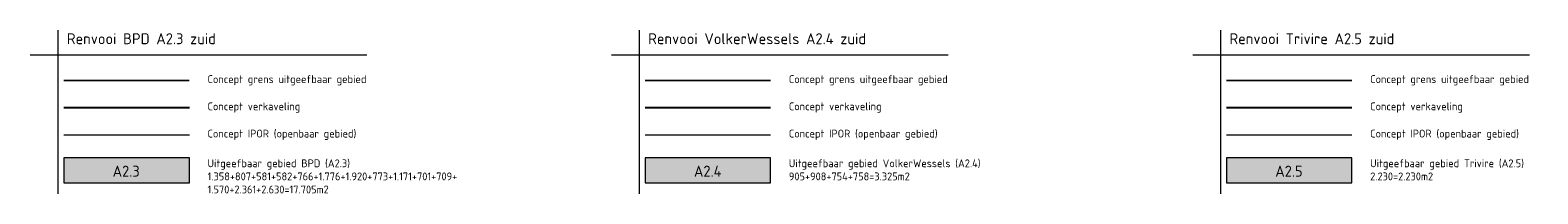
# Model space of a CAD drawing. Header units: metres. Extents: x 104077 to 107207, y 427465 to 428236.
# Tile 7 of 7: x 106727 to 107207, y 427512 to 427564. Entities that reach past the tile are written whole.
import ezdxf

# ---------------------------------------------------------------- set-up
doc = ezdxf.new("R2010")
doc.units = ezdxf.units.M
for name, color, linetype, lineweight in [('_BPD_uitgifte hatch zuid', 50, 'Continuous', 0), ('_SteMar_uitgifte noord', 170, 'Continuous', 30), ('_VOLKER WESSELS_uitgifte hatch noord', 61, 'Continuous', 0), ('N-WE-VH-VERHARDING-G', 252, 'Continuous', 18), ('X-XX-AL-LEGENDA-G', 7, 'Continuous', 18), ('X-XX-AL-LEGENDA-T25', 7, 'Continuous', 18), ('X-XX-AL-LEGENDA-T35', 7, 'Continuous', 35)]:
    doc.layers.add(name, color=color, linetype=linetype, lineweight=lineweight)
doc.layers.add('_GEMEENTE_kavels grijs 2.1 zuid', color=8, linetype='KG-KADASTRAAL')
doc.layers.add('_TRIVIRE_uitgfite hatch noord', color=7, linetype='Continuous', lineweight=0, true_color=0xe3bb5f)
doc.styles.add('NLCS-ISO-M1000-T35', font='NLCS-ISO.ttf', dxfattribs={"height": 3.5})
doc.styles.add('NLCS-ISO-M500-T25', font='NLCS-ISO.ttf', dxfattribs={"height": 1.25})
doc.linetypes.add('KG-KADASTRAAL', pattern='A,5.5,-2,["K",Standard,S=1.8,R=0,X=0,Y=-0.9],-2,5.5,-2,[5,NLCS.SHX,S=0.75,R=0,X=0,Y=0],-2', length=19)

msp = doc.modelspace()

# ---------------------------------------------------------------- hatches: boundary and pattern name
at = {"layer": '_BPD_uitgifte hatch zuid'}
h = msp.add_hatch(color=256, dxfattribs=at)
h.dxf.hatch_style = 1
h.paths.add_polyline_path([(106737.818, 427523.743), (106737.818, 427515.743), (106777.818, 427515.743), (106777.818, 427523.743)])
at = {"layer": '_TRIVIRE_uitgfite hatch noord', "transparency": 33554687}
h = msp.add_hatch(color=256, dxfattribs=at)
h.dxf.hatch_style = 1
h.paths.add_polyline_path([(107108.01, 427523.743), (107108.01, 427515.743), (107148.01, 427515.743), (107148.01, 427523.743)])
at = {"layer": '_VOLKER WESSELS_uitgifte hatch noord'}
h = msp.add_hatch(color=256, dxfattribs=at)
h.dxf.hatch_style = 1
h.paths.add_polyline_path([(106922.914, 427523.743), (106922.914, 427515.743), (106962.914, 427515.743), (106962.914, 427523.743)])

# ---------------------------------------------------------------- linework, layer by layer
at = {"layer": '_GEMEENTE_kavels grijs 2.1 zuid', "ltscale": 0.2}
for points in [[(106777.818, 427539.632), (106737.818, 427539.632)], [(106962.914, 427539.632), (106922.914, 427539.632)], [(107148.01, 427539.632), (107108.01, 427539.632)]]:
    msp.add_lwpolyline(points, dxfattribs=at)
at = {"layer": '_SteMar_uitgifte noord', "ltscale": 0.2, "const_width": 0.5, "flags": 128}
for points in [[(106777.818, 427548.32), (106737.818, 427548.32)], [(106962.914, 427548.32), (106922.914, 427548.32)], [(107148.01, 427548.32), (107108.01, 427548.32)]]:
    msp.add_lwpolyline(points, dxfattribs=at)
at = {"layer": 'N-WE-VH-VERHARDING-G', "ltscale": 0.2, "flags": 128}
for points in [[(106777.818, 427530.944), (106737.818, 427530.944)], [(106962.914, 427530.944), (106922.914, 427530.944)], [(107148.01, 427530.944), (107108.01, 427530.944)]]:
    msp.add_lwpolyline(points, dxfattribs=at)
at = {"layer": 'X-XX-AL-LEGENDA-G', "flags": 128}
for points in [[(106735.994, 427564.411), (106735.994, 427512.198)], [(106921.09, 427564.411), (106921.09, 427512.198)], [(107106.185, 427564.411), (107106.185, 427512.198)], [(106727.131, 427556.537), (106834.361, 427556.537)], [(106912.226, 427556.537), (107019.457, 427556.537)], [(107097.322, 427556.537), (107204.552, 427556.537)]]:
    msp.add_lwpolyline(points, dxfattribs=at)
for points in [[(106737.818, 427515.743), (106777.818, 427515.743), (106777.818, 427523.743), (106737.818, 427523.743)], [(106922.914, 427515.743), (106962.914, 427515.743), (106962.914, 427523.743), (106922.914, 427523.743)], [(107108.01, 427515.743), (107148.01, 427515.743), (107148.01, 427523.743), (107108.01, 427523.743)]]:
    msp.add_lwpolyline(points, close=True, dxfattribs=at)

# ---------------------------------------------------------------- texts
at = {"layer": 'X-XX-AL-LEGENDA-T25', "style": 'NLCS-ISO-M500-T25'}
for s, p in [('Concept grens uitgeefbaar gebied', (106783.618, 427547.543)), ('Concept grens uitgeefbaar gebied', (106968.714, 427547.543)), ('Concept grens uitgeefbaar gebied', (107153.81, 427547.543)), ('Concept verkaveling', (106783.618, 427538.854)), ('Concept verkaveling', (106968.714, 427538.854)), ('Concept verkaveling', (107153.81, 427538.854)), ('Concept IPOR (openbaar gebied)', (106783.618, 427530.166)), ('Concept IPOR (openbaar gebied)', (106968.714, 427530.166)), ('Concept IPOR (openbaar gebied)', (107153.81, 427530.166))]:
    msp.add_text(s, height=2.5, dxfattribs=at).set_placement(p)
at = {"layer": 'X-XX-AL-LEGENDA-T25', "char_height": 2.5, "attachment_point": 1, "style": 'NLCS-ISO-M500-T25'}
for s, insert, width in [('Uitgeefbaar gebied BPD (A2.3)\\P1.358+807+581+582+766+1.776+1.920+773+1.171+701+709+\\P1.570+2.361+2.630=17.705m2', (106783.618, 427523.193), 49.88944), ('Uitgeefbaar gebied VolkerWessels (A2.4)\\P905+908+754+758=3.325m2', (106968.714, 427523.193), 65.20513), ('Uitgeefbaar gebied Trivire (A2.5)\\P2.230=2.230m2', (107153.81, 427523.193), 57.44552)]:
    msp.add_mtext(s, dxfattribs=dict(at, insert=insert, width=width))
at = {"layer": 'X-XX-AL-LEGENDA-T35', "style": 'NLCS-ISO-M1000-T35'}
for s, p in [('Renvooi BPD A2.3 zuid', (106738.83, 427559.919)), ('Renvooi VolkerWessels A2.4 zuid', (106923.925, 427559.919)), ('Renvooi Trivire A2.5 zuid', (107109.021, 427559.919)), ('A2.3', (106753.399, 427517.683)), ('A2.4', (106938.495, 427517.683)), ('A2.5', (107123.59, 427517.683))]:
    msp.add_text(s, height=3.5, dxfattribs=at).set_placement(p)

doc.saveas('drawing.dxf')
